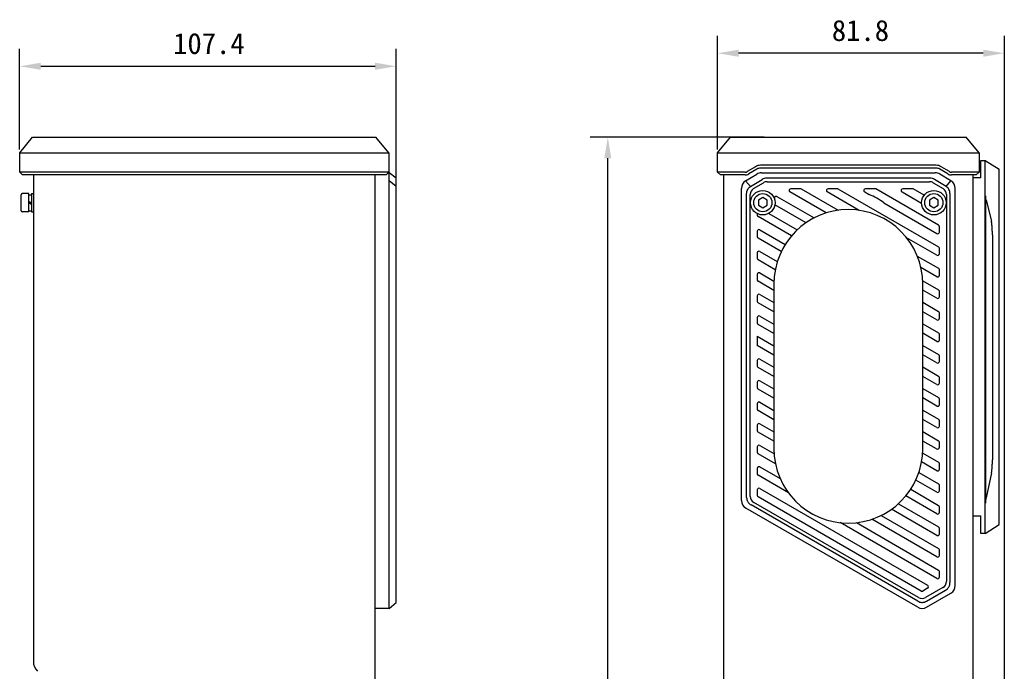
# Model space of a CAD drawing. Header units: millimetres. Extents: x 97 to 451, y 3 to 379.
# Tile 3 of 6: x 97 to 237, y 286 to 379. Entities that reach past the tile are written whole.
import ezdxf

# ---------------------------------------------------------------- set-up
doc = ezdxf.new("R2010")
doc.units = ezdxf.units.MM
doc.header["$LTSCALE"] = 32.67
doc.header["$PDMODE"] = 3
doc.header["$PDSIZE"] = 8
doc.layers.get('0').update_dxf_attribs({"linetype": 'CONTINUOUS'})
doc.layers.get('Defpoints').update_dxf_attribs({"linetype": 'CONTINUOUS'})
doc.layers.add('00_COMPONENTS', color=7, linetype='CONTINUOUS')
doc.layers.add('51__DRAFT_DIMS', color=7, linetype='CONTINUOUS')
doc.styles.get("Standard").update_dxf_attribs({"font": 'simfang.ttf'})
doc.dimstyles.new('DIMSTYLE_1', dxfattribs={"dimtxt": 3, "dimasz": 3, "dimexe": 2.5, "dimexo": 0.5, "dimgap": 0.75, "dimtad": 1, "dimlfac": 2, "dimdsep": 46, "dimtxsty": 'STANDARD', "dimblk": '_FILLED', "dimblk1": '_FILLED', "dimblk2": '_FILLED', "dimcen": 0.09, "dimclrt": 3, "dimazin": 2, "dimtp": 0.3, "dimtm": 0.3, "dimtfac": 1, "dimtofl": 0, "dimtmove": 0, "dimatfit": 3, "dimldrblk": '_FILLED', "dimfxl": 1, "dimtolj": 1, "dimarcsym": 0})
doc.dimstyles.new('DIMSTYLE_2', dxfattribs={"dimtxt": 3, "dimasz": 3, "dimexe": 2.5, "dimexo": 0.5, "dimgap": 0.75, "dimtad": 1, "dimdec": 1, "dimlfac": 2, "dimdsep": 46, "dimtxsty": 'STANDARD', "dimblk": '_FILLED', "dimblk1": '_FILLED', "dimblk2": '_FILLED', "dimcen": 0.09, "dimclrt": 3, "dimazin": 2, "dimtp": 0.8, "dimtm": 0.8, "dimtfac": 1, "dimtdec": 1, "dimtofl": 0, "dimtmove": 0, "dimatfit": 3, "dimldrblk": '_FILLED', "dimfxl": 1, "dimtolj": 1, "dimarcsym": 0})

# ---------------------------------------------------------------- blocks, each defined once
blk = doc.blocks.new('_FILLED')
at = {"color": 0, "linetype": 'ByBlock'}
blk.add_solid([(0, 0), (-1, 0.167), (-1, -0.167)], dxfattribs=at)
blk = doc.blocks.new('*D1')
at = {"layer": '51__DRAFT_DIMS', "color": 0, "lineweight": -2}
for p, q in [((96.8, 360.12), (96.8, 374.49)), ((150.5, 351.02), (150.5, 374.49)), ((99.8, 371.99), (147.5, 371.99))]:
    blk.add_line(p, q, dxfattribs=at)
at = {"layer": 'Defpoints', "color": 0}
for p in [(150.5, 371.99), (96.8, 359.62), (150.5, 350.52)]:
    blk.add_point(p, dxfattribs=at)
at = {"layer": '51__DRAFT_DIMS', "color": 0, "linetype": 'ByBlock', "lineweight": -2, "xscale": 3, "yscale": 3, "zscale": 3, "rotation": 180}
blk.add_blockref('_FILLED', (96.8, 371.99), dxfattribs=at)
at = {"layer": '51__DRAFT_DIMS', "color": 0, "linetype": 'ByBlock', "lineweight": -2, "xscale": 3, "yscale": 3, "zscale": 3}
blk.add_blockref('_FILLED', (150.5, 371.99), dxfattribs=at)
at = {"layer": '51__DRAFT_DIMS', "insert": (123.79, 376.74), "char_height": 3, "attachment_point": 2, "line_spacing_factor": 0.9}
blk.add_mtext('\\A1;107.4', dxfattribs=at)
blk = doc.blocks.new('*D2')
at = {"layer": '51__DRAFT_DIMS', "color": 0, "lineweight": -2}
for p, q in [((203, 361.87), (178.19, 361.87)), ((180.69, 102.04), (180.69, 358.87)), ((203, 99.04), (178.19, 99.04))]:
    blk.add_line(p, q, dxfattribs=at)
at = {"layer": 'Defpoints', "color": 0}
for p in [(180.69, 361.87), (203.5, 361.87), (203.5, 99.04)]:
    blk.add_point(p, dxfattribs=at)
at = {"layer": '51__DRAFT_DIMS', "color": 0, "linetype": 'ByBlock', "lineweight": -2, "xscale": 3, "yscale": 3, "zscale": 3}
for p, rotation in [((180.69, 361.87), 90), ((180.69, 99.04), 270)]:
    blk.add_blockref('_FILLED', p, dxfattribs=dict(at, rotation=rotation))
at = {"layer": '51__DRAFT_DIMS', "insert": (175.94, 230.42), "char_height": 3, "attachment_point": 2, "rotation": 90, "line_spacing_factor": 0.9}
blk.add_mtext('\\A1;525.7', dxfattribs=at)
blk = doc.blocks.new('*D3')
at = {"layer": '51__DRAFT_DIMS', "color": 0, "lineweight": -2}
for p, q in [((196.35, 360.12), (196.35, 376.35)), ((237.25, 266.06), (237.25, 376.35)), ((234.25, 373.85), (199.35, 373.85))]:
    blk.add_line(p, q, dxfattribs=at)
at = {"layer": 'Defpoints', "color": 0}
for p in [(196.35, 373.85), (196.35, 359.62), (237.25, 265.56)]:
    blk.add_point(p, dxfattribs=at)
at = {"layer": '51__DRAFT_DIMS', "color": 0, "linetype": 'ByBlock', "lineweight": -2, "xscale": 3, "yscale": 3, "zscale": 3, "rotation": 180}
blk.add_blockref('_FILLED', (196.35, 373.85), dxfattribs=at)
at = {"layer": '51__DRAFT_DIMS', "color": 0, "linetype": 'ByBlock', "lineweight": -2, "xscale": 3, "yscale": 3, "zscale": 3}
blk.add_blockref('_FILLED', (237.25, 373.85), dxfattribs=at)
at = {"layer": '51__DRAFT_DIMS', "insert": (216.73, 378.6), "char_height": 3, "attachment_point": 2, "line_spacing_factor": 0.9}
blk.add_mtext('\\A1;81.8', dxfattribs=at)

msp = doc.modelspace()

# ---------------------------------------------------------------- linework, layer by layer
at = {"layer": '00_COMPONENTS', "color": 7}
for p, q in [((96.8043, 359.6216), (98.6543, 361.8716)), ((98.6543, 361.8716), (147.6043, 361.8716)), ((149.4543, 359.6216), (147.6043, 361.8716)), ((196.3451, 359.6216), (198.1951, 361.8716)), ((198.1951, 361.8716), (231.7951, 361.8716)), ((233.6451, 359.6216), (231.7951, 361.8716)), ((96.8043, 356.8716), (96.8043, 359.6216)), ((96.8043, 359.6216), (149.4543, 359.6216)), ((149.4543, 359.6216), (149.4543, 356.8716)), ((196.3451, 356.8716), (196.3451, 359.6216)), ((196.3451, 359.6216), (233.6451, 359.6216)), ((233.6451, 359.6216), (233.6451, 356.8716)), ((233.8951, 356.0566), (233.8951, 358.5566)), ((233.8951, 358.5566), (234.4951, 358.5566)), ((234.4951, 305.3066), (234.4951, 358.5566)), ((234.4951, 358.5566), (236.4951, 357.3066)), ((97.2043, 356.4716), (96.8043, 356.8716)), ((149.4543, 356.8716), (96.8043, 356.8716)), ((149.0543, 356.4716), (149.4543, 356.8716)), ((149.3493, 356.7666), (149.5043, 356.7666)), ((149.5043, 310.0157), (149.5043, 356.7666)), ((150.5043, 356.0166), (149.5043, 356.7666)), ((196.7451, 356.4716), (196.3451, 356.8716)), ((200.2751, 356.8716), (196.3451, 356.8716)), ((201.7486, 357.6561), (200.5838, 356.9571)), ((201.9544, 357.3131), (200.7896, 356.6141)), ((227.5209, 357.8556), (202.4689, 357.8556)), ((227.5209, 357.4556), (202.4689, 357.4556)), ((202.5913, 356.7666), (227.3989, 356.7666)), ((229.2002, 356.6141), (228.0354, 357.3131)), ((229.406, 356.9571), (228.2412, 357.6561)), ((233.6451, 356.8716), (229.7147, 356.8716)), ((233.2451, 356.4716), (233.6451, 356.8716)), ((236.4951, 306.5566), (236.4951, 357.3066)), ((149.0543, 356.4716), (97.2043, 356.4716)), ((98.7543, 356.4716), (98.7543, 287.0351)), ((147.5043, 104.4416), (147.5043, 356.4716)), ((150.5043, 354.8492), (149.5043, 355.6308)), ((150.5043, 295.4608), (150.5043, 356.0166)), ((200.2751, 356.4716), (196.7451, 356.4716)), ((197.2451, 104.4416), (197.2451, 356.4716)), ((200.352, 355.6308), (201.9482, 356.5885)), ((201.0416, 354.8492), (200.352, 355.6308)), ((201.0416, 354.8492), (202.6905, 355.8385)), ((201.4806, 354.5295), (202.8883, 355.3741)), ((226.6566, 356.0166), (203.3336, 356.0166)), ((203.4028, 355.5166), (226.5874, 355.5166)), ((227.1019, 355.3741), (228.5096, 354.5295)), ((228.9486, 354.8492), (227.2998, 355.8385)), ((229.6382, 355.6308), (228.042, 356.5885)), ((228.9486, 354.8492), (229.6382, 355.6308)), ((233.2451, 356.4716), (229.7147, 356.4716)), ((232.7451, 356.4716), (232.7451, 104.4416)), ((233.8951, 356.0566), (232.7451, 356.0566)), ((199.7451, 310.0157), (199.7451, 354.5589)), ((211.8545, 351.0569), (206.67, 354.0501)), ((208.1246, 354.5166), (206.795, 354.5166)), ((208.2496, 354.4831), (213.5361, 351.431)), ((216.5634, 351.4153), (211.9996, 354.0501)), ((213.5212, 354.5166), (212.1246, 354.5166)), ((213.5212, 354.5166), (227.8701, 346.2323)), ((217.3293, 354.0501), (217.9851, 353.6715)), ((218.7839, 354.5166), (217.4543, 354.5166)), ((227.8701, 349.3094), (218.9089, 354.4831)), ((222.6589, 354.0501), (225.4468, 352.4405)), ((224.1135, 354.5166), (222.7839, 354.5166)), ((225.8045, 353.579), (224.2385, 354.4831)), ((230.2451, 297.8657), (230.2451, 354.5589)), ((97.0043, 351.3566), (97.0043, 353.6566)), ((98.1293, 353.8066), (97.1543, 353.8066)), ((98.1293, 351.2066), (98.1293, 353.8066)), ((98.1293, 353.6566), (98.5043, 353.6566)), ((98.1293, 352.7284), (98.5043, 352.4674)), ((98.1293, 352.5456), (98.5043, 352.2846)), ((98.5043, 353.8066), (98.5043, 351.2066)), ((98.5043, 353.8066), (98.7543, 353.8066)), ((200.4951, 310.4487), (200.4951, 353.836)), ((200.9951, 310.5934), (200.9951, 353.672)), ((202.7951, 353.2383), (202.1701, 352.8775)), ((202.1701, 352.8775), (202.1701, 352.1558)), ((203.4201, 352.8775), (202.7951, 353.2383)), ((203.4201, 352.1558), (203.4201, 352.8775)), ((204.4438, 353.1034), (204.4438, 353.1704)), ((204.8188, 353.3869), (210.1009, 350.3373)), ((227.1951, 353.2383), (226.5701, 352.8775)), ((226.5701, 352.8775), (226.5701, 352.1558)), ((227.8201, 352.8775), (227.1951, 353.2383)), ((227.8201, 352.1558), (227.8201, 352.8775)), ((228.9951, 353.672), (228.9951, 298.443)), ((229.4951, 353.836), (229.4951, 298.2987)), ((234.5951, 309.6128), (234.5951, 353.5164)), ((234.6533, 352.8876), (235.3968, 349.8813)), ((98.1293, 351.2066), (97.1543, 351.2066)), ((98.1293, 351.3566), (98.5043, 351.3566)), ((98.5043, 351.2066), (98.7543, 351.2066)), ((202.1701, 352.1558), (202.7951, 351.7949)), ((202.7951, 351.7949), (203.4201, 352.1558)), ((208.9598, 349.6511), (204.5189, 352.215)), ((220.0428, 352.4834), (227.6201, 348.1087)), ((226.5701, 352.1558), (227.1951, 351.7949)), ((227.1951, 351.7949), (227.8201, 352.1558)), ((201.9951, 350.9602), (201.9951, 350.7394)), ((206.8856, 347.7715), (202.1201, 350.5229)), ((203.6456, 350.9872), (207.7099, 348.6407)), ((201.9951, 348.43), (201.9951, 347.6624)), ((202.3701, 348.6465), (205.995, 346.5537)), ((227.9951, 348.3252), (227.9951, 349.0928)), ((205.4309, 345.5344), (202.1201, 347.4459)), ((227.6201, 345.0316), (223.3117, 347.5191)), ((235.5451, 347.9078), (235.5451, 315.8304)), ((202.3701, 345.5695), (204.8697, 344.1263)), ((227.9951, 345.2481), (227.9951, 346.0158)), ((201.9951, 345.353), (201.9951, 344.5853)), ((204.5694, 342.9547), (202.1201, 344.3688)), ((224.839, 344.9053), (227.8701, 343.1553)), ((227.6201, 341.9546), (225.3558, 343.2619)), ((227.9951, 342.1711), (227.9951, 342.9387)), ((201.9951, 342.2759), (201.9951, 341.5083)), ((204.3701, 339.9927), (202.1201, 341.2918)), ((202.3701, 342.4924), (204.3787, 341.3328)), ((225.6094, 341.3834), (227.8701, 340.0782)), ((204.3701, 340.9066), (204.3701, 317.4066)), ((225.6201, 317.4066), (225.6201, 340.9066)), ((227.6201, 338.8775), (225.6201, 340.0322)), ((201.9951, 339.1989), (201.9951, 338.4312)), ((202.3701, 339.4154), (204.3701, 338.2607)), ((227.9951, 339.094), (227.9951, 339.8617)), ((204.3701, 336.9157), (202.1201, 338.2147)), ((225.6201, 338.3002), (227.8701, 337.0012)), ((201.9951, 336.1218), (201.9951, 335.3542)), ((202.3701, 336.3383), (204.3701, 335.1836)), ((227.6201, 335.8005), (225.6201, 336.9552)), ((227.9951, 336.017), (227.9951, 336.7846)), ((204.3701, 333.8386), (202.1201, 335.1377)), ((225.6201, 335.2231), (227.8701, 333.9241)), ((201.9951, 333.4778), (201.9951, 332.1328)), ((201.9951, 333.4778), (204.3701, 332.1066)), ((227.6201, 332.7234), (225.6201, 333.8781)), ((227.9951, 332.9399), (227.9951, 333.7076)), ((204.3701, 330.7616), (201.9951, 332.1328)), ((225.6201, 332.1461), (227.8701, 330.8471)), ((202.3701, 330.1842), (204.3701, 329.0295)), ((227.6201, 329.6464), (225.6201, 330.8011)), ((227.9951, 329.8629), (227.9951, 330.6305)), ((201.9951, 329.9677), (201.9951, 329.2001)), ((204.3701, 327.6845), (202.1201, 328.9836)), ((225.6201, 329.069), (227.8701, 327.77)), ((227.6201, 326.5693), (225.6201, 327.724)), ((227.9951, 326.7858), (227.9951, 327.5535)), ((201.9951, 326.8907), (201.9951, 326.123)), ((204.3701, 324.6075), (202.1201, 325.9065)), ((202.3701, 327.1072), (204.3701, 325.9525)), ((225.6201, 325.992), (227.8701, 324.6929)), ((227.6201, 323.4923), (225.6201, 324.647)), ((227.9951, 323.7088), (227.9951, 324.4764)), ((201.9951, 323.8136), (201.9951, 323.046)), ((202.3701, 324.0301), (204.3701, 322.8754)), ((204.3701, 321.5304), (202.1201, 322.8295)), ((225.6201, 322.9149), (227.8701, 321.6159)), ((201.9951, 320.7366), (201.9951, 319.9689)), ((202.3701, 320.9531), (204.3701, 319.7984)), ((227.6201, 320.4152), (225.6201, 321.5699)), ((227.9951, 320.6317), (227.9951, 321.3994)), ((204.3701, 318.4534), (202.1201, 319.7524)), ((225.6201, 319.8379), (227.8701, 318.5388)), ((201.9951, 317.6595), (201.9951, 316.8919)), ((202.3701, 317.876), (204.3931, 316.7081)), ((227.5773, 317.3629), (225.6201, 318.4929)), ((227.9951, 317.6041), (227.9951, 318.3223)), ((204.5916, 315.2484), (202.1201, 316.6754)), ((225.6011, 316.7718), (227.8701, 315.4618)), ((227.8273, 317.3629), (227.8701, 317.3876)), ((202.3701, 314.799), (205.2715, 313.1238)), ((227.6201, 314.2611), (225.4502, 315.5139)), ((227.9951, 314.4776), (227.9951, 315.2453)), ((201.9951, 314.5825), (201.9951, 313.8148)), ((206.442, 311.1031), (202.1201, 313.5983)), ((225.0613, 314.0064), (227.8701, 312.3847)), ((235.414, 313.9546), (234.6633, 310.3649)), ((227.6201, 311.1841), (224.6236, 312.9141)), ((227.9951, 311.4006), (227.9951, 312.1682)), ((201.9951, 311.5054), (201.9951, 310.7378)), ((225.3927, 297.0848), (202.1201, 310.5213)), ((202.3701, 311.7219), (226.3075, 297.9017)), ((227.6201, 308.107), (223.2016, 310.658)), ((223.8949, 311.6028), (227.8701, 309.3077)), ((224.8923, 295.6413), (201.1201, 309.3662)), ((225.0177, 296.1466), (201.4951, 309.7274)), ((222.1375, 309.5404), (227.8701, 306.2306)), ((227.9951, 308.3235), (227.9951, 309.0912)), ((149.5043, 294.7752), (149.5043, 308.9331)), ((224.8923, 294.7752), (200.3701, 308.9331)), ((219.6911, 307.8757), (227.8701, 303.1536)), ((227.6201, 305.03), (221.1652, 308.7567)), ((232.7451, 307.8066), (233.8951, 307.8066)), ((233.8951, 305.3066), (233.8951, 307.8066)), ((227.6201, 298.8759), (213.8126, 306.8476)), ((216.1479, 306.8444), (227.8701, 300.0765)), ((227.6201, 301.9529), (218.3278, 307.3178)), ((234.4951, 305.3066), (236.4951, 306.5566)), ((227.9951, 305.2465), (227.9951, 306.0141)), ((234.4951, 305.3066), (233.8951, 305.3066)), ((227.9951, 302.1694), (227.9951, 302.9371)), ((227.9951, 299.0924), (227.9951, 299.86)), ((226.3075, 297.4687), (225.6427, 297.0848)), ((228.4951, 297.577), (226.0177, 296.1466)), ((226.1423, 295.6413), (228.8701, 297.2162)), ((226.1423, 294.7752), (229.6201, 296.7831)), ((149.5193, 294.6078), (150.5043, 295.4608)), ((149.5193, 294.6078), (147.5043, 294.6078))]:
    msp.add_line(p, q, dxfattribs=at)
for centre, radius in [((202.7951, 352.5166), 1.75), ((227.1951, 352.5166), 1.75), ((202.7951, 352.5166), 1.3), ((227.1951, 352.5166), 1.3)]:
    msp.add_circle(centre, radius, dxfattribs=at)
for centre, radius, start, end in [((200.2751, 357.4716), 0.6, 270, 300.963726), ((202.4689, 356.4556), 1.4, 90, 120.963726), ((202.5913, 355.5166), 1.25, 90, 120.963757), ((202.4689, 356.4556), 1, 90, 120.963726), ((227.3989, 355.5166), 1.25, 59.036243, 90), ((227.5209, 356.4556), 1.4, 59.036274, 90), ((227.5209, 356.4556), 1, 59.036274, 90), ((229.7147, 357.4716), 0.6, 239.036274, 270), ((200.9951, 354.5589), 1.25, 120.963757, 180), ((200.2751, 357.4716), 1, 270, 300.963726), ((203.3336, 354.7666), 1.25, 90, 120.963756), ((203.4028, 354.5166), 1, 90, 120.963757), ((226.5874, 354.5166), 1, 59.036243, 90), ((226.6566, 354.7666), 1.25, 59.036244, 89.999884), ((229.7147, 357.4716), 1, 239.036274, 270), ((228.9951, 354.5589), 1.25, 0, 59.036243), ((201.9951, 353.672), 1, 120.963757, 180), ((206.795, 354.2666), 0.25, 90, 240), ((208.1246, 354.2666), 0.25, 60, 90), ((212.1246, 354.2666), 0.25, 90, 240), ((217.4543, 354.2666), 0.25, 90, 240), ((218.7839, 354.2666), 0.25, 60, 90), ((222.7839, 354.2666), 0.25, 90, 240), ((224.1135, 354.2666), 0.25, 60, 90), ((227.9951, 353.672), 1, 0, 59.036243), ((97.1543, 353.6566), 0.15, 90, 180), ((204.6938, 353.1704), 0.25, 60, 180), ((214.9951, 346.1166), 8.125, 51.592122, 68.407878), ((97.1543, 351.3566), 0.15, 180, 270), ((214.9951, 340.9066), 10.625, 0, 180), ((202.2451, 350.7394), 0.25, 180, 240), ((202.2451, 348.43), 0.25, 60, 180), ((227.7451, 348.3252), 0.25, 240, 360), ((227.7451, 349.0928), 0.25, 0, 60), ((202.2451, 347.6624), 0.25, 180, 240), ((202.2451, 345.353), 0.25, 60, 180), ((227.7451, 346.0158), 0.25, 0, 60), ((202.2451, 344.5853), 0.25, 180, 240), ((227.7451, 345.2481), 0.25, 240, 360), ((227.7451, 342.9387), 0.25, 0, 60), ((202.2451, 342.2759), 0.25, 60, 180), ((202.2451, 341.5083), 0.25, 180, 240), ((227.7451, 342.1711), 0.25, 240, 360), ((227.7451, 339.8617), 0.25, 0, 60), ((202.2451, 339.1989), 0.25, 60, 180), ((227.7451, 339.094), 0.25, 240, 360), ((202.2451, 338.4312), 0.25, 180, 240), ((202.2451, 336.1218), 0.25, 60, 180), ((227.7451, 336.017), 0.25, 240, 360), ((227.7451, 336.7846), 0.25, 0, 60), ((202.2451, 335.3542), 0.25, 180, 240), ((227.7451, 332.9399), 0.25, 240, 360), ((227.7451, 333.7076), 0.25, 0, 60), ((202.2451, 329.9677), 0.25, 60, 180), ((227.7451, 330.6305), 0.25, 0, 60), ((202.2451, 329.2001), 0.25, 180, 240), ((227.7451, 329.8629), 0.25, 240, 360), ((227.7451, 327.5535), 0.25, 0, 60), ((202.2451, 326.8907), 0.25, 60, 180), ((202.2451, 326.123), 0.25, 180, 240), ((227.7451, 326.7858), 0.25, 240, 360), ((227.7451, 324.4764), 0.25, 0, 60), ((202.2451, 323.8136), 0.25, 60, 180), ((202.2451, 323.046), 0.25, 180, 240), ((227.7451, 323.7088), 0.25, 240, 360), ((227.7451, 321.3994), 0.25, 0, 60), ((202.2451, 320.7366), 0.25, 60, 180), ((227.7451, 320.6317), 0.25, 240, 360), ((202.2451, 319.9689), 0.25, 180, 240), ((202.2451, 317.6595), 0.25, 60, 180), ((214.9951, 317.4066), 10.625, 180, 360), ((227.7451, 318.3223), 0.25, 0, 60), ((227.7451, 317.6041), 0.25, 300, 360), ((202.2451, 316.8919), 0.25, 180, 240), ((227.7023, 317.5794), 0.25, 240, 300), ((202.2451, 314.5825), 0.25, 60, 180), ((227.7451, 315.2453), 0.25, 0, 60), ((202.2451, 313.8148), 0.25, 180, 240), ((227.7451, 314.4776), 0.25, 240, 360), ((227.7451, 312.1682), 0.25, 0, 60), ((201.9951, 310.5934), 1, 180, 240), ((202.2451, 311.5054), 0.25, 60, 180), ((202.2451, 310.7378), 0.25, 180, 240), ((227.7451, 311.4006), 0.25, 240, 360), ((200.9951, 310.0157), 1.25, 180, 240), ((227.7451, 309.0912), 0.25, 0, 60), ((227.7451, 308.3235), 0.25, 240, 360), ((227.7451, 306.0141), 0.25, 0, 60), ((227.7451, 305.2465), 0.25, 240, 360), ((227.7451, 302.1694), 0.25, 240, 360), ((227.7451, 302.9371), 0.25, 0, 60), ((227.7451, 299.86), 0.25, 0, 60), ((226.1825, 297.6852), 0.25, 300, 60), ((227.7451, 299.0924), 0.25, 240, 360), ((227.9951, 298.443), 1, 300, 360), ((228.9951, 297.8657), 1.25, 300, 360), ((225.5177, 297.3013), 0.25, 240, 300), ((225.5177, 297.0127), 1, 240, 300), ((225.5173, 295.8578), 1.25, 240, 300), ((100.7543, 287.0351), 2, 180, 225)]:
    msp.add_arc(centre, radius, start, end, dxfattribs=at)
for points, knots in [([(200.4951, 353.836), (200.4951, 353.885), (200.502, 353.9841), (200.5397, 354.1791), (200.6295, 354.4138), (200.8044, 354.6615), (200.9603, 354.7897), (201.0416, 354.8492)], [0, 0, 0, 0, 0.12303394, 0.2482129, 0.49772866, 0.74726139, 1, 1, 1, 1]), ([(229.4951, 353.836), (229.4951, 353.885), (229.4882, 353.9841), (229.4506, 354.1791), (229.3607, 354.4138), (229.1859, 354.6615), (229.0299, 354.7897), (228.9486, 354.8492)], [0, 0, 0, 0, 0.12303394, 0.2482129, 0.49772866, 0.74726139, 1, 1, 1, 1]), ([(234.6533, 352.8876), (234.644, 352.9254), (234.6272, 353.0119), (234.6093, 353.1576), (234.5976, 353.3293), (234.5951, 353.4522), (234.5951, 353.5164)], [0, 0, 0, 0, 0.18427692, 0.41743256, 0.69537876, 1, 1, 1, 1]), ([(235.5451, 347.9078), (235.5451, 348.1009), (235.5403, 348.4779), (235.5191, 348.9389), (235.4907, 349.2824), (235.4651, 349.5087), (235.435, 349.7061), (235.4103, 349.8268), (235.3968, 349.8813)], [0, 0, 0, 0, 0.29220177, 0.57044251, 0.69795105, 0.81369769, 0.91498909, 1, 1, 1, 1]), ([(235.414, 313.9546), (235.4257, 314.0105), (235.4473, 314.1316), (235.4739, 314.3262), (235.4966, 314.5439), (235.5217, 314.868), (235.5407, 315.299), (235.5451, 315.6507), (235.5451, 315.8304)], [0, 0, 0, 0, 0.09103519, 0.19586093, 0.31284148, 0.43976912, 0.71367635, 1, 1, 1, 1]), ([(200.4951, 310.4487), (200.4951, 310.3392), (200.5115, 310.1738), (200.5764, 309.9639), (200.6477, 309.8151), (200.7409, 309.6789), (200.8903, 309.5178), (201.0253, 309.4209), (201.1201, 309.3662)], [0, 0, 0, 0, 0.24982585, 0.37491976, 0.50000009, 0.62508041, 0.75017435, 1, 1, 1, 1]), ([(149.5043, 308.9331), (149.5043, 308.9634), (149.5072, 309.0297), (149.5132, 309.1368), (149.5181, 309.259), (149.5206, 309.4459), (149.5129, 309.6995), (149.5043, 309.9078), (149.5043, 310.0157)], [0, 0, 0, 0, 0.08393018, 0.18358139, 0.29716211, 0.42273422, 0.70119002, 1, 1, 1, 1]), ([(234.5951, 309.6128), (234.5951, 309.6883), (234.5987, 309.8322), (234.6133, 310.0346), (234.6346, 310.21), (234.6532, 310.3167), (234.6633, 310.3649)], [0, 0, 0, 0, 0.29919654, 0.57096391, 0.80457652, 1, 1, 1, 1]), ([(228.8701, 297.2162), (228.9649, 297.2709), (229.1, 297.3678), (229.2493, 297.5289), (229.3425, 297.6651), (229.4139, 297.8139), (229.4787, 298.0238), (229.4951, 298.1892), (229.4951, 298.2987)], [0, 0, 0, 0, 0.24982573, 0.37491967, 0.49999999, 0.62508031, 0.75017422, 1, 1, 1, 1]), ([(224.8923, 295.6413), (224.9871, 295.5865), (225.1386, 295.518), (225.3528, 295.4693), (225.5173, 295.4566), (225.6819, 295.4693), (225.8961, 295.518), (226.0475, 295.5865), (226.1423, 295.6413)], [0, 0, 0, 0, 0.24982585, 0.37491976, 0.50000009, 0.62508041, 0.75017435, 1, 1, 1, 1]), ([(149.5193, 294.6078), (149.5192, 294.6078), (149.5193, 294.6081), (149.5191, 294.6085), (149.519, 294.6094), (149.5188, 294.6105), (149.5185, 294.6121), (149.518, 294.6147), (149.5173, 294.6189), (149.5163, 294.6249), (149.5152, 294.6322), (149.5139, 294.6409), (149.512, 294.6549), (149.5095, 294.6758), (149.5068, 294.7045), (149.5048, 294.7382), (149.5043, 294.7624), (149.5043, 294.7752)], [0, 0, 0, 0, 0.00101067, 0.00404136, 0.0090901, 0.01615496, 0.02523333, 0.03632011, 0.0644961, 0.10063349, 0.14466575, 0.19652016, 0.25611102, 0.39813747, 0.56997927, 0.77085205, 1, 1, 1, 1])]:
    msp.add_open_spline(points, degree=3, knots=knots, dxfattribs=at)

# ---------------------------------------------------------------- dimensions: what is measured, and where the dimension line sits
at = {"layer": '51__DRAFT_DIMS'}
for base, p1, p2, angle, dimstyle, picture, middle in [((196.3451, 373.8462), (237.2451, 265.5634), (196.3451, 359.6216), 180, 'DIMSTYLE_1', '*D3', (216.7277, 373.8462)), ((180.6857, 361.8716), (203.5016, 99.0416), (203.5016, 361.8716), 90, 'DIMSTYLE_2', '*D2', (180.6857, 230.4215))]:
    dim = msp.add_linear_dim(base=base, p1=p1, p2=p2, angle=angle, dimstyle=dimstyle, override={"dimclrt": 256}, dxfattribs=at)
    dim.commit()
    dim.dimension.update_dxf_attribs({"geometry": picture, "text_midpoint": middle, "dimtype": 160})
dim = msp.add_linear_dim(base=(150.5043, 371.9869), p1=(96.8043, 359.6216), p2=(150.5043, 350.5229), dimstyle='DIMSTYLE_1', override={"dimclrt": 256}, dxfattribs=at)
dim.commit()
dim.dimension.update_dxf_attribs({"geometry": '*D1', "text_midpoint": (123.7891, 371.9869), "dimtype": 160})

doc.saveas('drawing.dxf')
